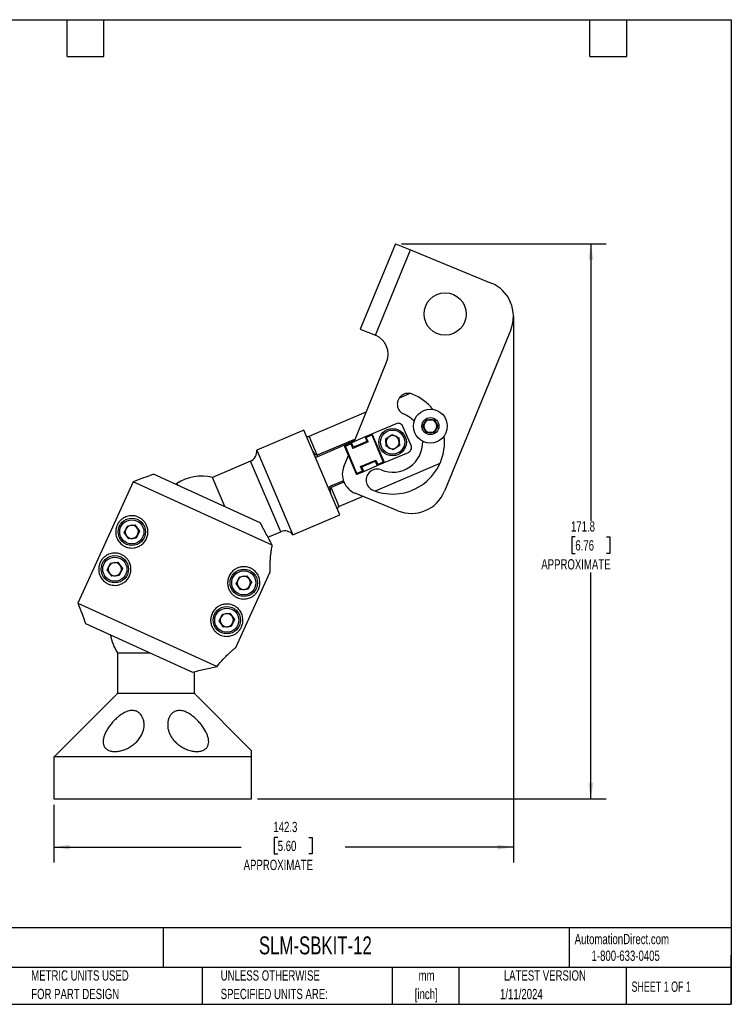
# Model space of a CAD drawing. Header units: millimetres. Extents: x 6 to 273, y 6 to 210.
# Tile 4 of 4: x 126 to 273, y 6 to 210. Entities that reach past the tile are written whole.
import ezdxf

# ---------------------------------------------------------------- set-up
doc = ezdxf.new("R2010")
doc.units = ezdxf.units.MM
doc.layers.add('DIMENSIONS', color=140, linetype='Continuous', lineweight=25)
doc.layers.add('TEXT', color=140, linetype='Continuous', lineweight=25)
doc.styles.add('SLDTEXTSTYLE0', font='TXT', dxfattribs={"width": 0.7})
doc.styles.add('SLDTEXTSTYLE1', font='TXT', dxfattribs={"width": 0.65})
doc.dimstyles.new('SLDDIMSTYLE0', dxfattribs={"dimtxt": 2.158008, "dimasz": 3.302, "dimexe": 0, "dimexo": 0.0625, "dimgap": 0.539502, "dimtad": 0, "dimtih": 1, "dimtoh": 1, "dimlfac": 1.5, "dimrnd": 1e-09, "dimzin": 12, "dimdsep": 46, "dimtxsty": 'SLDTEXTSTYLE0', "dimsah": 1, "dimcen": 0.09, "dimadec": 0, "dimazin": 3, "dimtfac": 1, "dimtofl": 0, "dimtmove": 0, "dimatfit": 3, "dimfxl": 0, "dimfrac": 2, "dimtolj": 1, "dimtzin": 12, "dimarcsym": 0})

# ---------------------------------------------------------------- blocks, each defined once
blk = doc.blocks.new('_D')
at = {"layer": 'DIMENSIONS'}
for p, q in [((228.04, 147.08), (228.04, 35.61)), ((133.15, 47.51), (133.15, 35.61)), ((179.38, 40.8), (178.65, 40.8)), ((178.65, 40.8), (178.65, 37.37)), ((185.79, 40.8), (186.52, 40.8)), ((186.52, 40.8), (186.52, 37.37)), ((133.15, 38.78), (171.87, 38.78)), ((228.04, 38.78), (193.31, 38.78)), ((178.65, 37.37), (179.38, 37.37)), ((186.52, 37.37), (185.79, 37.37))]:
    blk.add_line(p, q, dxfattribs=at)
for points in [[(133.15, 38.78), (136.45, 38.27), (136.45, 39.29)], [(228.04, 38.78), (224.74, 39.29), (224.74, 38.27)]]:
    blk.add_solid(points, dxfattribs=at)
at = {"layer": 'DIMENSIONS', "attachment_point": 1, "style": 'SLDTEXTSTYLE0'}
for s, insert, char_height in [('142.3', (178.48, 44.01), 2.117), ('5.60', (179.38, 40.1), 2.117), ('APPROXIMATE', (172.35, 36.18), 2.1167)]:
    blk.add_mtext(s, dxfattribs=dict(at, insert=insert, char_height=char_height))
blk = doc.blocks.new('_D_1')
at = {"layer": 'DIMENSIONS'}
for p, q in [((204.95, 163.32), (247.22, 163.32)), ((244.04, 163.32), (244.04, 106.13)), ((240.84, 102.82), (240.11, 102.82)), ((240.11, 102.82), (240.11, 99.39)), ((247.25, 102.82), (247.98, 102.82)), ((247.98, 102.82), (247.98, 99.39)), ((240.11, 99.39), (240.84, 99.39)), ((247.98, 99.39), (247.25, 99.39)), ((244.04, 48.78), (244.04, 95.48)), ((175.23, 48.78), (247.22, 48.78))]:
    blk.add_line(p, q, dxfattribs=at)
for points in [[(244.04, 163.32), (243.54, 160.02), (244.55, 160.02)], [(244.04, 48.78), (244.55, 52.08), (243.54, 52.08)]]:
    blk.add_solid(points, dxfattribs=at)
at = {"layer": 'DIMENSIONS', "attachment_point": 1, "style": 'SLDTEXTSTYLE0'}
for s, insert, char_height in [('171.8', (239.94, 106.03), 2.117), ('6.76', (240.84, 102.12), 2.117), ('APPROXIMATE', (233.81, 98.21), 2.1167)]:
    blk.add_mtext(s, dxfattribs=dict(at, insert=insert, char_height=char_height))

msp = doc.modelspace()

# ---------------------------------------------------------------- linework, layer by layer
for p, q in [((203.6758, 163.3199), (196.4439, 145.6961)), ((203.6758, 163.3199), (206.8043, 162.0362)), ((199.5723, 144.4123), (206.8043, 162.0362)), ((206.8043, 162.0362), (223.449, 155.206)), ((196.4439, 145.6961), (199.5723, 144.4123)), ((227.4903, 145.5398), (213.8299, 112.2503)), ((195.1411, 122.4625), (201.8816, 138.8888)), ((204.5015, 131.5238), (206.6296, 132.4331)), ((185.8863, 123.5701), (197.6598, 128.6006)), ((203.8317, 126.1758), (198.732, 123.9968)), ((209.3679, 125.6689), (210.1377, 127.0023)), ((210.1377, 127.0023), (211.6773, 127.0023)), ((211.6773, 127.0023), (212.4471, 125.6689)), ((184.7797, 124.867), (175.0475, 120.7087)), ((192.2447, 107.3958), (184.7797, 124.867)), ((198.732, 123.9968), (197.4085, 123.4313)), ((198.7986, 123.8411), (198.732, 123.9968)), ((206.9173, 121.6476), (205.2208, 125.6184)), ((210.1377, 124.3356), (209.3679, 125.6689)), ((211.6773, 124.3356), (210.1377, 124.3356)), ((212.4471, 125.6689), (211.6773, 124.3356)), ((187.5548, 119.665), (185.8863, 123.5701)), ((194.8734, 122.792), (187.5548, 119.665)), ((187.6644, 119.4085), (194.983, 122.5355)), ((194.6056, 122.2337), (193.282, 121.6682)), ((193.3486, 121.5125), (194.5164, 122.0115)), ((194.5164, 122.0115), (194.6056, 122.2337)), ((194.5164, 122.0115), (194.9156, 121.0772)), ((197.4085, 123.4313), (194.6056, 122.2337)), ((195.0048, 121.2994), (194.6056, 122.2337)), ((195.3162, 122.8893), (194.8734, 122.792)), ((194.983, 122.5355), (194.8734, 122.792)), ((198.0299, 122.4078), (194.9156, 121.0772)), ((194.983, 122.5355), (195.1916, 122.5856)), ((194.983, 122.5355), (195.0338, 122.4167)), ((197.8077, 122.497), (195.0048, 121.2994)), ((197.4085, 123.4313), (197.6307, 123.3421)), ((197.4085, 123.4313), (197.8077, 122.497)), ((197.6307, 123.3421), (198.7986, 123.8411)), ((198.0299, 122.4078), (197.6307, 123.3421)), ((197.8077, 122.497), (198.0299, 122.4078)), ((198.9543, 123.9076), (198.7986, 123.8411)), ((198.7986, 123.8411), (201.1938, 118.2354)), ((201.3495, 118.3019), (198.9543, 123.9076)), ((201.7079, 123.0787), (203.0239, 123.9384)), ((201.7945, 121.5091), (201.7079, 123.0787)), ((203.0239, 123.9384), (204.4264, 123.2286)), ((204.4264, 123.2286), (204.513, 121.6591)), ((175.0475, 120.7087), (182.5125, 103.2375)), ((193.3486, 121.5125), (193.1928, 121.4459)), ((193.1928, 121.4459), (195.588, 115.8402)), ((193.282, 121.6682), (193.3486, 121.5125)), ((195.7437, 115.9067), (193.3486, 121.5125)), ((194.9156, 121.0772), (195.0048, 121.2994)), ((201.2603, 118.0796), (206.36, 120.2586)), ((203.1971, 120.7993), (201.7945, 121.5091)), ((204.513, 121.6591), (203.1971, 120.7993)), ((173.7828, 118.4697), (165.898, 115.1007)), ((180.0203, 103.8714), (173.7828, 118.4697)), ((187.5548, 119.665), (187.6644, 119.4085)), ((193.0425, 117.3485), (193.9738, 119.618)), ((196.5124, 117.34), (199.6267, 118.6707)), ((196.7346, 117.2508), (199.5375, 118.4484)), ((212.8932, 117.9881), (199.5139, 112.2715)), ((199.6267, 118.6707), (199.5375, 118.4484)), ((199.5375, 118.4484), (199.9367, 117.5141)), ((199.6267, 118.6707), (200.0259, 117.7364)), ((199.9367, 117.5141), (201.2603, 118.0796)), ((201.1938, 118.2354), (200.0259, 117.7364)), ((201.1938, 118.2354), (201.3495, 118.3019)), ((201.2603, 118.0796), (201.1938, 118.2354)), ((195.588, 115.8402), (195.7437, 115.9067)), ((196.9116, 116.4057), (195.7437, 115.9067)), ((195.7437, 115.9067), (195.8103, 115.751)), ((195.8103, 115.751), (197.1338, 116.3165)), ((196.9116, 116.4057), (196.5124, 117.34)), ((196.7346, 117.2508), (196.5124, 117.34)), ((197.1338, 116.3165), (196.7346, 117.2508)), ((197.1338, 116.3165), (196.9116, 116.4057)), ((197.1338, 116.3165), (199.9367, 117.5141)), ((199.9367, 117.5141), (200.0259, 117.7364)), ((149.5371, 114.1877), (138.1363, 89.144)), ((178.2698, 101.1075), (149.5371, 114.1877)), ((175.7866, 105.7265), (153.7494, 115.7586)), ((158.5462, 113.858), (158.6964, 113.5065)), ((168.4826, 109.0515), (165.898, 115.1007)), ((192.948, 114.3874), (190.2943, 113.2535)), ((193.046, 114.1259), (190.4038, 112.9971)), ((158.4046, 113.7653), (158.2934, 113.69)), ((158.4713, 113.609), (158.4046, 113.7653)), ((190.4038, 112.9971), (190.2943, 113.2535)), ((192.0724, 109.0919), (190.4038, 112.9971)), ((204.1638, 108.209), (195.3518, 111.825)), ((196.9418, 111.1725), (192.0724, 109.0919)), ((182.5125, 103.2375), (192.2447, 107.3958)), ((147.6943, 103.6974), (148.3456, 105.1281)), ((148.6077, 102.4181), (147.6943, 103.6974)), ((148.3456, 105.1281), (149.9103, 105.2794)), ((149.9103, 105.2794), (150.8236, 104)), ((150.8236, 104), (150.1723, 102.5694)), ((177.3777, 102.7422), (180.0203, 103.8714)), ((150.1723, 102.5694), (148.6077, 102.4181)), ((144.8377, 97.4223), (146.4023, 97.5736)), ((146.4023, 97.5736), (147.3157, 96.2943)), ((144.1864, 95.9917), (144.8377, 97.4223)), ((145.0997, 94.7123), (144.1864, 95.9917)), ((147.3157, 96.2943), (146.6644, 94.8636)), ((170.7359, 79.9936), (177.8453, 95.6105)), ((146.6644, 94.8636), (145.0997, 94.7123)), ((170.8116, 93.1736), (171.4629, 94.6043)), ((171.4629, 94.6043), (173.0276, 94.7556)), ((173.0276, 94.7556), (173.9409, 93.4762)), ((173.9409, 93.4762), (173.2896, 92.0455)), ((171.725, 91.8942), (170.8116, 93.1736)), ((173.2896, 92.0455), (171.725, 91.8942)), ((138.1363, 89.144), (166.8689, 76.0638)), ((167.3037, 85.4678), (167.955, 86.8985)), ((168.217, 84.1885), (167.3037, 85.4678)), ((167.955, 86.8985), (169.5196, 87.0498)), ((169.5196, 87.0498), (170.433, 85.7704)), ((170.433, 85.7704), (169.7817, 84.3398)), ((139.7176, 84.9356), (161.7548, 74.9034)), ((169.7817, 84.3398), (168.217, 84.1885)), ((146.2924, 78.896), (146.2924, 70.476)), ((146.2924, 78.896), (152.9845, 78.896)), ((162.1674, 70.476), (162.1674, 74.9997)), ((146.2924, 70.476), (133.2325, 57.4162)), ((162.1674, 70.476), (146.2924, 70.476)), ((173.9572, 58.6862), (162.1674, 70.476)), ((133.1451, 57.4162), (133.1451, 48.7802)), ((173.9572, 57.4162), (133.1451, 57.4162)), ((173.9572, 48.7802), (173.9572, 57.4162)), ((133.1451, 48.7802), (173.9572, 48.7802))]:
    msp.add_line(p, q)
for centre, radius in [((213.9584, 148.8047), 4.3657), ((210.9075, 125.6689), 3.5), ((210.9075, 125.6689), 1.75), ((203.1105, 122.3689), 2.8333), ((203.1105, 122.3689), 2.5), ((149.259, 103.8487), 2.8333), ((149.259, 103.8487), 2.5), ((145.751, 96.143), 2.8333), ((145.751, 96.143), 2.5), ((172.3763, 93.3249), 2.8333), ((172.3763, 93.3249), 2.5), ((168.8683, 85.6191), 2.8333), ((168.8683, 85.6191), 2.5)]:
    msp.add_circle(centre, radius)
for centre, radius, start, end in [((220.6366, 148.3523), 7.4083, 337.689163, 67.689163), ((197.9652, 140.4959), 4.2333, 337.689163, 67.689163), ((206.3247, 130.2017), 2.2521, 67.689163, 247.689163), ((203.1105, 122.3689), 10.7188, 39.107223, 67.689163), ((203.1105, 122.3689), 6.2145, 44.224436, 67.689163), ((204.2475, 125.2025), 1.0583, 23.135653, 113.135653), ((210.9075, 125.6689), 1.3333, 150, 210), ((210.9075, 125.6689), 1.3333, 90, 150), ((210.9075, 125.6689), 1.3333, 30, 90), ((210.9075, 125.6689), 1.3333, 330, 30), ((198.7986, 123.8411), 0.1693, 23.135653, 113.135653), ((210.9075, 125.6689), 1.3333, 210, 270), ((210.9075, 125.6689), 1.3333, 270, 330), ((203.1105, 122.3689), 10.7188, 247.689163, 6.772913), ((203.1105, 122.3689), 6.2145, 247.689163, 1.6557), ((203.1105, 122.3689), 1.3613, 123.15762, 183.15762), ((203.1105, 122.3689), 1.3613, 183.15762, 243.15762), ((203.1105, 122.3689), 1.3613, 63.15762, 123.15762), ((203.1105, 122.3689), 1.3613, 3.15762, 63.15762), ((203.1105, 122.3689), 1.3613, 303.15762, 3.15762), ((172.9512, 120.4161), 2.1167, 293.135653, 7.946885), ((193.3486, 121.5125), 0.1693, 113.135653, 203.135653), ((203.1105, 122.3689), 1.3613, 243.15762, 303.15762), ((205.9441, 121.2318), 1.0583, 293.135653, 23.135653), ((201.1938, 118.2354), 0.1693, 293.135653, 23.135653), ((196.9589, 115.7414), 4.2333, 157.689163, 247.689163), ((195.7437, 115.9067), 0.1693, 203.135653, 293.135653), ((199.8963, 114.5361), 2.2521, 67.689163, 247.689163), ((158.4752, 113.812), 0.0847, 213.465911, 13.316055), ((163.6783, 105.864), 9.4996, 76.487449, 122.699922), ((206.9762, 115.0627), 7.4083, 247.689163, 337.689163), ((149.259, 103.8487), 1.3613, 155.523228, 215.523228), ((149.259, 103.8487), 1.3613, 95.523228, 155.523228), ((149.259, 103.8487), 1.3613, 35.523228, 95.523228), ((149.259, 103.8487), 1.3613, 335.523228, 35.523228), ((180.8519, 101.9249), 2.1167, 38.324422, 113.135653), ((149.259, 103.8487), 1.3613, 215.523228, 275.523228), ((149.259, 103.8487), 1.3613, 275.523228, 335.523228), ((145.751, 96.143), 1.3613, 155.523228, 215.523228), ((145.751, 96.143), 1.3613, 95.523228, 155.523228), ((145.751, 96.143), 1.3613, 35.523228, 95.523228), ((145.751, 96.143), 1.3613, 275.523228, 335.523228), ((145.751, 96.143), 1.3613, 335.523228, 35.523228), ((145.751, 96.143), 1.3613, 215.523228, 275.523228), ((172.3763, 93.3249), 1.3613, 155.523228, 215.523228), ((172.3763, 93.3249), 1.3613, 95.523228, 155.523228), ((172.3763, 93.3249), 1.3613, 35.523228, 95.523228), ((172.3763, 93.3249), 1.3613, 335.523228, 35.523228), ((172.3763, 93.3249), 1.3613, 215.523228, 275.523228), ((172.3763, 93.3249), 1.3613, 275.523228, 335.523228), ((168.8683, 85.6191), 1.3613, 155.523228, 215.523228), ((168.8683, 85.6191), 1.3613, 95.523228, 155.523228), ((168.8683, 85.6191), 1.3613, 35.523228, 95.523228), ((168.8683, 85.6191), 1.3613, 335.523228, 35.523228), ((168.8683, 85.6191), 1.3613, 215.523228, 275.523228), ((168.8683, 85.6191), 1.3613, 275.523228, 335.523228), ((154.2299, 84.1158), 9.5, 189.19166, 213.329318)]:
    msp.add_arc(centre, radius, start, end)
for points, knots in [([(185.2933, 123.6649), (185.3079, 123.6309), (185.3328, 123.6016), (185.4027, 123.5528), (185.4475, 123.5338), (185.5534, 123.5116), (185.615, 123.5083), (185.7488, 123.5231), (185.8186, 123.5412), (185.8863, 123.5701)], [0, 0, 0, 0, 0.25, 0.25, 0.5, 0.5, 0.75, 0.75, 1, 1, 1, 1]), ([(187.5548, 119.665), (187.5243, 119.6519), (187.4907, 119.6497), (187.4268, 119.6587), (187.396, 119.6694), (187.3095, 119.7089), (187.2573, 119.7456), (187.1127, 119.8626), (187.0288, 119.9532), (186.8746, 120.142), (186.805, 120.2407), (186.6801, 120.4439), (186.6252, 120.5478), (186.5795, 120.6547)], [0, 0, 0, 0, 0.0625, 0.0625, 0.125, 0.125, 0.25, 0.25, 0.5, 0.5, 0.75, 0.75, 1, 1, 1, 1]), ([(187.1182, 119.3939), (187.1511, 119.3827), (187.2579, 119.3462), (187.4521, 119.3407), (187.5992, 119.3877), (187.6644, 119.4085)], [0, 0, 0, 0, 0.198601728, 0.644915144, 1, 1, 1, 1]), ([(190.2943, 113.2535), (190.227, 113.2158), (190.0931, 113.1408), (189.9634, 112.9958), (189.9219, 112.899), (189.9076, 112.8656)], [0, 0, 0, 0, 0.397655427, 0.792434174, 1, 1, 1, 1]), ([(190.4449, 111.6081), (190.3992, 111.715), (190.3621, 111.8265), (190.3016, 112.0571), (190.2784, 112.1758), (190.2486, 112.4175), (190.2411, 112.5411), (190.2565, 112.7266), (190.2659, 112.7894), (190.2974, 112.8796), (190.3108, 112.9089), (190.3483, 112.961), (190.3734, 112.984), (190.4038, 112.9971)], [0, 0, 0, 0, 0.25, 0.25, 0.5, 0.5, 0.75, 0.75, 0.875, 0.875, 0.9375, 0.9375, 1, 1, 1, 1]), ([(192.0724, 109.0919), (192.0049, 109.0631), (191.9433, 109.0248), (191.8413, 108.9396), (191.8008, 108.8928), (191.7431, 108.8004), (191.7258, 108.7551), (191.7125, 108.6702), (191.7165, 108.6319), (191.7311, 108.5979)], [0, 0, 0, 0, 0.25, 0.25, 0.5, 0.5, 0.75, 0.75, 1, 1, 1, 1]), ([(152.2911, 102.464), (152.228, 102.3259), (152.1563, 102.1936), (151.9952, 101.9391), (151.9067, 101.8185), (151.7183, 101.5939), (151.6179, 101.4892), (151.4055, 101.2945), (151.2925, 101.2038), (150.9464, 100.9602), (150.7058, 100.8341), (150.2115, 100.6434), (149.9666, 100.5824), (149.4876, 100.5145), (149.2511, 100.5079), (148.8058, 100.5388), (148.5948, 100.5757), (148.1946, 100.6831), (148.0049, 100.7542), (147.6554, 100.9201), (147.4941, 101.0151), (147.1955, 101.2245), (147.0582, 101.339), (146.8061, 101.5848), (146.6919, 101.7157), (146.3864, 102.1239), (146.2294, 102.4179), (146.06, 102.8968), (146.0146, 103.0632), (145.9493, 103.4139), (145.9295, 103.5959), (145.9245, 103.8882), (145.9269, 103.9889), (145.9426, 104.201), (145.956, 104.3132), (145.9978, 104.549), (146.0264, 104.6737), (146.0863, 104.8736), (146.1089, 104.9413), (146.1603, 105.0796), (146.1892, 105.1499), (146.2509, 105.287), (146.2846, 105.3553), (146.3544, 105.4858), (146.3902, 105.5475), (146.4997, 105.7239), (146.5758, 105.8303), (146.7266, 106.0196), (146.8024, 106.1044), (146.9523, 106.2574), (147.0269, 106.3264), (147.2518, 106.5173), (147.4039, 106.6239), (147.7104, 106.8059), (147.8651, 106.8814), (148.1804, 107.0073), (148.3409, 107.0576), (148.6689, 107.1338), (148.837, 107.1597), (149.3499, 107.1984), (149.6991, 107.173), (150.231, 107.0424), (150.4097, 106.9833), (150.7682, 106.8272), (150.9445, 106.7319), (151.2875, 106.5018), (151.4544, 106.367), (151.6932, 106.1287), (151.7709, 106.0431), (151.9182, 105.8621), (151.9882, 105.7663), (152.1201, 105.5634), (152.1818, 105.4562), (152.2955, 105.2295), (152.3476, 105.1093), (152.4376, 104.8611), (152.4759, 104.7326), (152.5374, 104.4663), (152.5608, 104.3275), (152.5895, 104.0456), (152.595, 103.9029), (152.5872, 103.6138), (152.5737, 103.4666), (152.5028, 103.0258), (152.4173, 102.7404), (152.2911, 102.464)], [0, 0, 0, 0, 0.015625, 0.015625, 0.03125, 0.03125, 0.046875, 0.046875, 0.0625, 0.0625, 0.09375, 0.09375, 0.125, 0.125, 0.15625, 0.15625, 0.1875, 0.1875, 0.21875, 0.21875, 0.25, 0.25, 0.28125, 0.28125, 0.3125, 0.3125, 0.375, 0.375, 0.40625, 0.40625, 0.4375, 0.4375, 0.453125, 0.453125, 0.46875, 0.46875, 0.484375, 0.484375, 0.4921875, 0.4921875, 0.5, 0.5, 0.5078125, 0.5078125, 0.515625, 0.515625, 0.53125, 0.53125, 0.546875, 0.546875, 0.5625, 0.5625, 0.59375, 0.59375, 0.625, 0.625, 0.65625, 0.65625, 0.6875, 0.6875, 0.75, 0.75, 0.78125, 0.78125, 0.8125, 0.8125, 0.84375, 0.84375, 0.859375, 0.859375, 0.875, 0.875, 0.890625, 0.890625, 0.90625, 0.90625, 0.921875, 0.921875, 0.9375, 0.9375, 0.953125, 0.953125, 0.96875, 0.96875, 1, 1, 1, 1]), ([(178.2698, 101.1075), (177.8539, 101.862), (177.4374, 102.6237), (176.6078, 104.1625), (176.1945, 104.9395), (175.7866, 105.7265)], [0, 0, 0, 0, 0.5, 0.5, 1, 1, 1, 1]), ([(177.8453, 95.6105), (177.8415, 95.7181), (177.8336, 95.9359), (177.8268, 96.4126), (177.8254, 96.5978), (177.8277, 97.0064), (177.8312, 97.2307), (177.8428, 97.5959), (177.8477, 97.7223), (177.8602, 97.9848), (177.8678, 98.1212), (177.8952, 98.5403), (177.9195, 98.8328), (177.9849, 99.4423), (178.0258, 99.7593), (178.1299, 100.4176), (178.1933, 100.7596), (178.2698, 101.1075)], [0, 0, 0, 0, 0.25, 0.25, 0.375, 0.375, 0.5, 0.5, 0.5625, 0.5625, 0.625, 0.625, 0.75, 0.75, 0.875, 0.875, 1, 1, 1, 1]), ([(148.7831, 94.7583), (148.7201, 94.6201), (148.6484, 94.4879), (148.4873, 94.2334), (148.3988, 94.1127), (148.2104, 93.8882), (148.11, 93.7835), (147.8976, 93.5887), (147.7845, 93.498), (147.4384, 93.2545), (147.1979, 93.1284), (146.7036, 92.9377), (146.4587, 92.8766), (145.9796, 92.8087), (145.7432, 92.8022), (145.2979, 92.8331), (145.0869, 92.8699), (144.6867, 92.9773), (144.497, 93.0485), (144.1475, 93.2143), (143.9862, 93.3093), (143.6876, 93.5188), (143.5503, 93.6332), (143.2981, 93.879), (143.1839, 94.0099), (142.8785, 94.4181), (142.7214, 94.7122), (142.552, 95.1911), (142.5067, 95.3574), (142.4414, 95.7082), (142.4216, 95.8901), (142.4165, 96.1825), (142.419, 96.2832), (142.4347, 96.4952), (142.4481, 96.6075), (142.4899, 96.8433), (142.5184, 96.968), (142.5784, 97.1678), (142.601, 97.2356), (142.6524, 97.3738), (142.6812, 97.4442), (142.743, 97.5812), (142.7767, 97.6495), (142.8465, 97.7801), (142.8822, 97.8417), (142.9917, 98.0182), (143.0679, 98.1245), (143.2187, 98.3139), (143.2945, 98.3986), (143.4443, 98.5517), (143.519, 98.6206), (143.7438, 98.8115), (143.8959, 98.9181), (144.2024, 99.1001), (144.3572, 99.1756), (144.6724, 99.3015), (144.8329, 99.3518), (145.161, 99.428), (145.3291, 99.4539), (145.842, 99.4927), (146.1911, 99.4672), (146.7231, 99.3366), (146.9017, 99.2775), (147.2603, 99.1215), (147.4365, 99.0262), (147.7796, 98.796), (147.9464, 98.6613), (148.1853, 98.4229), (148.2629, 98.3373), (148.4102, 98.1563), (148.4803, 98.0605), (148.6121, 97.8576), (148.6739, 97.7505), (148.7876, 97.5237), (148.8397, 97.4035), (148.9297, 97.1553), (148.968, 97.0268), (149.0295, 96.7606), (149.0528, 96.6218), (149.0816, 96.3399), (149.0871, 96.1971), (149.0792, 95.908), (149.0657, 95.7608), (148.9949, 95.32), (148.9093, 95.0346), (148.7831, 94.7583)], [0, 0, 0, 0, 0.015625, 0.015625, 0.03125, 0.03125, 0.046875, 0.046875, 0.0625, 0.0625, 0.09375, 0.09375, 0.125, 0.125, 0.15625, 0.15625, 0.1875, 0.1875, 0.21875, 0.21875, 0.25, 0.25, 0.28125, 0.28125, 0.3125, 0.3125, 0.375, 0.375, 0.40625, 0.40625, 0.4375, 0.4375, 0.453125, 0.453125, 0.46875, 0.46875, 0.484375, 0.484375, 0.4921875, 0.4921875, 0.5, 0.5, 0.5078125, 0.5078125, 0.515625, 0.515625, 0.53125, 0.53125, 0.546875, 0.546875, 0.5625, 0.5625, 0.59375, 0.59375, 0.625, 0.625, 0.65625, 0.65625, 0.6875, 0.6875, 0.75, 0.75, 0.78125, 0.78125, 0.8125, 0.8125, 0.84375, 0.84375, 0.859375, 0.859375, 0.875, 0.875, 0.890625, 0.890625, 0.90625, 0.90625, 0.921875, 0.921875, 0.9375, 0.9375, 0.953125, 0.953125, 0.96875, 0.96875, 1, 1, 1, 1]), ([(175.4123, 91.9488), (175.3807, 91.8792), (175.3469, 91.8109), (175.277, 91.681), (175.241, 91.6192), (175.1671, 91.5009), (175.1294, 91.4447), (175.0549, 91.3399), (175.0176, 91.2907), (174.9057, 91.1507), (174.8305, 91.0667), (174.6801, 90.9135), (174.6052, 90.8444), (174.3792, 90.6531), (174.2279, 90.5474), (173.9222, 90.3664), (173.7673, 90.2909), (173.4509, 90.1649), (173.2888, 90.1145), (172.9589, 90.0385), (172.7918, 90.0132), (172.2835, 89.9756), (171.935, 90.0005), (171.3991, 90.1327), (171.2187, 90.193), (170.8639, 90.3481), (170.6885, 90.443), (170.4309, 90.6162), (170.346, 90.679), (170.1786, 90.8163), (170.0963, 90.8907), (169.8586, 91.1288), (169.7111, 91.3082), (169.5129, 91.6141), (169.4504, 91.7229), (169.3367, 91.9508), (169.2856, 92.0695), (169.1515, 92.441), (169.0876, 92.7123), (169.0455, 93.1328), (169.0401, 93.2758), (169.0486, 93.5676), (169.0625, 93.7147), (169.1099, 94.0057), (169.1433, 94.1505), (169.2308, 94.4383), (169.2847, 94.5802), (169.4096, 94.8521), (169.4809, 94.9833), (169.6411, 95.2361), (169.7307, 95.3581), (170.0151, 95.6961), (170.2287, 95.8901), (170.694, 96.2166), (170.935, 96.3421), (171.3041, 96.4839), (171.4288, 96.5233), (171.6739, 96.5858), (171.795, 96.6094), (172.0344, 96.6429), (172.1526, 96.6528), (172.3859, 96.6603), (172.5014, 96.6578), (172.837, 96.6338), (173.0482, 96.5964), (173.4478, 96.4881), (173.6374, 96.4165), (173.9873, 96.2495), (174.148, 96.1542), (174.5929, 95.8407), (174.8403, 95.5957), (175.1472, 95.1856), (175.2384, 95.0418), (175.3968, 94.7448), (175.4644, 94.5911), (175.5769, 94.2715), (175.6217, 94.1057), (175.6863, 93.7565), (175.7062, 93.5723), (175.7107, 93.2788), (175.708, 93.1778), (175.6919, 92.9661), (175.6785, 92.8549), (175.6358, 92.6171), (175.6072, 92.4931), (175.5264, 92.2263), (175.4754, 92.088), (175.4123, 91.9488)], [0, 0, 0, 0, 0.0078125, 0.0078125, 0.015625, 0.015625, 0.0234375, 0.0234375, 0.03125, 0.03125, 0.046875, 0.046875, 0.0625, 0.0625, 0.09375, 0.09375, 0.125, 0.125, 0.15625, 0.15625, 0.1875, 0.1875, 0.25, 0.25, 0.28125, 0.28125, 0.3125, 0.3125, 0.328125, 0.328125, 0.34375, 0.34375, 0.375, 0.375, 0.390625, 0.390625, 0.40625, 0.40625, 0.4375, 0.4375, 0.453125, 0.453125, 0.46875, 0.46875, 0.484375, 0.484375, 0.5, 0.5, 0.515625, 0.515625, 0.53125, 0.53125, 0.5625, 0.5625, 0.59375, 0.59375, 0.609375, 0.609375, 0.625, 0.625, 0.640625, 0.640625, 0.65625, 0.65625, 0.6875, 0.6875, 0.71875, 0.71875, 0.75, 0.75, 0.8125, 0.8125, 0.84375, 0.84375, 0.875, 0.875, 0.90625, 0.90625, 0.9375, 0.9375, 0.953125, 0.953125, 0.96875, 0.96875, 0.984375, 0.984375, 1, 1, 1, 1]), ([(171.9043, 84.243), (171.8728, 84.1734), (171.8389, 84.1052), (171.769, 83.9752), (171.733, 83.9134), (171.6592, 83.7951), (171.6215, 83.7389), (171.5469, 83.6341), (171.5097, 83.5849), (171.3978, 83.4449), (171.3225, 83.361), (171.1722, 83.2077), (171.0972, 83.1387), (170.8713, 82.9474), (170.7199, 82.8417), (170.4143, 82.6606), (170.2594, 82.5852), (169.9429, 82.4592), (169.7809, 82.4087), (169.4509, 82.3327), (169.2838, 82.3074), (168.7755, 82.2698), (168.4271, 82.2947), (167.8912, 82.4269), (167.7107, 82.4873), (167.3559, 82.6423), (167.1805, 82.7373), (166.9229, 82.9104), (166.838, 82.9733), (166.6707, 83.1105), (166.5883, 83.185), (166.3507, 83.423), (166.2032, 83.6024), (166.0049, 83.9083), (165.9424, 84.0172), (165.8287, 84.245), (165.7776, 84.3637), (165.6435, 84.7352), (165.5797, 85.0065), (165.5375, 85.4271), (165.5322, 85.5701), (165.5406, 85.8619), (165.5546, 86.0089), (165.6019, 86.2999), (165.6353, 86.4447), (165.7228, 86.7326), (165.7768, 86.8745), (165.9016, 87.1463), (165.9729, 87.2775), (166.1332, 87.5303), (166.2228, 87.6523), (166.5071, 87.9903), (166.7208, 88.1843), (167.186, 88.5108), (167.427, 88.6363), (167.7962, 88.7781), (167.9209, 88.8175), (168.1659, 88.8801), (168.2871, 88.9036), (168.5264, 88.9371), (168.6447, 88.947), (168.878, 88.9545), (168.9934, 88.952), (169.3291, 88.9281), (169.5403, 88.8906), (169.9398, 88.7823), (170.1294, 88.7108), (170.4794, 88.5437), (170.6401, 88.4484), (171.0849, 88.135), (171.3323, 87.8899), (171.6392, 87.4799), (171.7305, 87.336), (171.8888, 87.039), (171.9565, 86.8853), (172.0689, 86.5657), (172.1138, 86.3999), (172.1784, 86.0507), (172.1982, 85.8665), (172.2028, 85.573), (172.2001, 85.4721), (172.184, 85.2603), (172.1706, 85.1492), (172.1279, 84.9113), (172.0992, 84.7874), (172.0185, 84.5205), (171.9675, 84.3823), (171.9043, 84.243)], [0, 0, 0, 0, 0.0078125, 0.0078125, 0.015625, 0.015625, 0.0234375, 0.0234375, 0.03125, 0.03125, 0.046875, 0.046875, 0.0625, 0.0625, 0.09375, 0.09375, 0.125, 0.125, 0.15625, 0.15625, 0.1875, 0.1875, 0.25, 0.25, 0.28125, 0.28125, 0.3125, 0.3125, 0.328125, 0.328125, 0.34375, 0.34375, 0.375, 0.375, 0.390625, 0.390625, 0.40625, 0.40625, 0.4375, 0.4375, 0.453125, 0.453125, 0.46875, 0.46875, 0.484375, 0.484375, 0.5, 0.5, 0.515625, 0.515625, 0.53125, 0.53125, 0.5625, 0.5625, 0.59375, 0.59375, 0.609375, 0.609375, 0.625, 0.625, 0.640625, 0.640625, 0.65625, 0.65625, 0.6875, 0.6875, 0.71875, 0.71875, 0.75, 0.75, 0.8125, 0.8125, 0.84375, 0.84375, 0.875, 0.875, 0.90625, 0.90625, 0.9375, 0.9375, 0.953125, 0.953125, 0.96875, 0.96875, 0.984375, 0.984375, 1, 1, 1, 1]), ([(166.8689, 76.0638), (167.2943, 76.6376), (167.7247, 77.1422), (168.3533, 77.8205), (168.5615, 78.0345), (168.9582, 78.4283), (169.1475, 78.6088), (169.5042, 78.9398), (169.6717, 79.0904), (169.9032, 79.2942), (169.9773, 79.3586), (170.1158, 79.4779), (170.1807, 79.5332), (170.4823, 79.7883), (170.6521, 79.9257), (170.7359, 79.9936)], [0, 0, 0, 0, 0.25, 0.25, 0.375, 0.375, 0.5, 0.5, 0.625, 0.625, 0.6875, 0.6875, 0.75, 0.75, 1, 1, 1, 1]), ([(161.7548, 74.9034), (162.6162, 75.1126), (163.4736, 75.3111), (165.1789, 75.6959), (166.0268, 75.882), (166.8689, 76.0638)], [0, 0, 0, 0, 0.5, 0.5, 1, 1, 1, 1]), ([(143.9221, 62.5888), (144.0451, 62.8263), (144.1845, 63.0647), (144.4938, 63.5419), (144.6647, 63.782), (145.032, 64.2543), (145.2288, 64.4872), (145.6508, 64.9457), (145.8759, 65.1712), (146.3613, 65.6115), (146.6162, 65.8213), (147.0212, 66.114), (147.16, 66.2079), (147.4471, 66.3866), (147.5957, 66.4713), (147.8963, 66.6247), (148.0492, 66.6939), (148.3612, 66.8141), (148.5219, 66.8655), (148.8401, 66.9425), (148.9981, 66.9687), (149.312, 66.9939), (149.4671, 66.9925), (149.7611, 66.9622), (149.9021, 66.9335), (150.1713, 66.8509), (150.2957, 66.7983), (150.6437, 66.613), (150.8432, 66.451), (151.092, 66.1809), (151.1671, 66.0859), (151.3036, 65.8878), (151.3652, 65.7842), (151.5286, 65.4683), (151.6103, 65.25), (151.73, 64.803), (151.7678, 64.5743), (151.8028, 64.1081), (151.7997, 63.8691), (151.7304, 63.1561), (151.6071, 62.6836), (151.1966, 61.7427), (150.9168, 61.2912), (150.3693, 60.6429), (150.1638, 60.4308), (149.7173, 60.031), (149.4752, 59.8415), (149.0791, 59.5742), (148.9409, 59.4876), (148.6578, 59.3239), (148.5126, 59.2464), (148.0648, 59.0278), (147.7472, 58.8995), (147.2655, 58.7471), (147.1035, 58.7026), (146.7763, 58.6271), (146.6119, 58.5964), (146.29, 58.5508), (146.1314, 58.5357), (145.8187, 58.521), (145.6637, 58.5216), (145.2215, 58.5474), (144.9525, 58.5953), (144.4637, 58.7507), (144.2543, 58.8551), (143.9885, 59.0452), (143.9074, 59.1148), (143.7632, 59.2622), (143.6999, 59.3401), (143.589, 59.5035), (143.5415, 59.5891), (143.4611, 59.7675), (143.4281, 59.8609), (143.351, 60.1485), (143.3285, 60.3489), (143.3314, 60.7658), (143.3571, 60.9832), (143.4994, 61.6536), (143.6761, 62.1139), (143.9221, 62.5888)], [0, 0, 0, 0, 0.03125, 0.03125, 0.0625, 0.0625, 0.09375, 0.09375, 0.125, 0.125, 0.15625, 0.15625, 0.171875, 0.171875, 0.1875, 0.1875, 0.203125, 0.203125, 0.21875, 0.21875, 0.234375, 0.234375, 0.25, 0.25, 0.265625, 0.265625, 0.28125, 0.28125, 0.3125, 0.3125, 0.328125, 0.328125, 0.34375, 0.34375, 0.375, 0.375, 0.40625, 0.40625, 0.4375, 0.4375, 0.5, 0.5, 0.5625, 0.5625, 0.59375, 0.59375, 0.625, 0.625, 0.640625, 0.640625, 0.65625, 0.65625, 0.6875, 0.6875, 0.703125, 0.703125, 0.71875, 0.71875, 0.734375, 0.734375, 0.75, 0.75, 0.78125, 0.78125, 0.8125, 0.8125, 0.828125, 0.828125, 0.84375, 0.84375, 0.859375, 0.859375, 0.875, 0.875, 0.90625, 0.90625, 0.9375, 0.9375, 1, 1, 1, 1]), ([(164.5443, 62.5759), (164.6668, 62.3382), (164.7727, 62.1016), (164.9453, 61.6389), (165.0123, 61.4128), (165.1043, 60.9706), (165.1295, 60.7545), (165.1302, 60.3327), (165.1057, 60.1316), (165.0271, 59.8473), (164.9939, 59.7553), (164.912, 59.5771), (164.863, 59.4905), (164.6922, 59.2439), (164.5478, 59.0974), (164.2768, 58.9076), (164.1778, 58.8499), (163.965, 58.748), (163.8507, 58.7034), (163.6052, 58.6278), (163.4734, 58.5968), (163.2001, 58.551), (163.0578, 58.5358), (162.7614, 58.521), (162.606, 58.5216), (162.2911, 58.5387), (162.1322, 58.5552), (161.8114, 58.6028), (161.6495, 58.6341), (161.323, 58.7114), (161.1587, 58.7575), (160.6775, 58.9128), (160.3657, 59.0404), (159.7659, 59.3368), (159.4867, 59.5011), (158.9629, 59.8577), (158.717, 60.0519), (158.2728, 60.4537), (158.0724, 60.6624), (157.7104, 61.0948), (157.5479, 61.3203), (157.2671, 61.7744), (157.1479, 62.004), (156.948, 62.4683), (156.8674, 62.7031), (156.7445, 63.1783), (156.7026, 63.4183), (156.6592, 63.8915), (156.6573, 64.1263), (156.6944, 64.5916), (156.7334, 64.8225), (156.8583, 65.2765), (156.9428, 65.4954), (157.1081, 65.8078), (157.1696, 65.9092), (157.3076, 66.1055), (157.3845, 66.2008), (157.6374, 66.4695), (157.8343, 66.6262), (158.1892, 66.8098), (158.3159, 66.8611), (158.584, 66.9395), (158.7276, 66.9669), (159.0249, 66.9936), (159.177, 66.993), (159.4878, 66.9649), (159.6482, 66.937), (159.967, 66.8568), (160.1243, 66.8052), (160.4353, 66.6832), (160.5901, 66.612), (161.0417, 66.3785), (161.325, 66.1976), (161.7319, 65.9012), (161.8643, 65.7982), (162.1192, 65.5885), (162.2425, 65.4814), (162.6012, 65.1542), (162.8258, 64.9285), (163.2501, 64.4653), (163.448, 64.2295), (163.9937, 63.5239), (164.2993, 63.0511), (164.5443, 62.5759)], [0, 0, 0, 0, 0.03125, 0.03125, 0.0625, 0.0625, 0.09375, 0.09375, 0.125, 0.125, 0.140625, 0.140625, 0.15625, 0.15625, 0.1875, 0.1875, 0.203125, 0.203125, 0.21875, 0.21875, 0.234375, 0.234375, 0.25, 0.25, 0.265625, 0.265625, 0.28125, 0.28125, 0.296875, 0.296875, 0.3125, 0.3125, 0.34375, 0.34375, 0.375, 0.375, 0.40625, 0.40625, 0.4375, 0.4375, 0.46875, 0.46875, 0.5, 0.5, 0.53125, 0.53125, 0.5625, 0.5625, 0.59375, 0.59375, 0.625, 0.625, 0.65625, 0.65625, 0.671875, 0.671875, 0.6875, 0.6875, 0.71875, 0.71875, 0.734375, 0.734375, 0.75, 0.75, 0.765625, 0.765625, 0.78125, 0.78125, 0.796875, 0.796875, 0.8125, 0.8125, 0.84375, 0.84375, 0.859375, 0.859375, 0.875, 0.875, 0.90625, 0.90625, 0.9375, 0.9375, 1, 1, 1, 1]), ([(173.9572, 57.4162), (173.9572, 57.6089), (173.9572, 57.9945), (173.9572, 58.3984), (173.9572, 58.6488), (173.9572, 58.665), (173.9572, 58.6723)], [0, 0, 0, 0, 0.257714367, 0.515361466, 0.780680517, 1, 1, 1, 1])]:
    msp.add_open_spline(points, degree=3, knots=knots)
for points in [[(153.7494, 115.7586), (152.3451, 115.2354), (150.9411, 114.7117), (149.5371, 114.1877)], [(138.1363, 89.144), (138.663, 87.741), (139.1901, 86.3382), (139.7176, 84.9356)]]:
    msp.add_open_spline(points, degree=3)
at = {"layer": 'DIMENSIONS'}
msp.add_line((228.0449, 148.3523), (228.0449, 136.9927), dxfattribs=at)
at = {"layer": 'TEXT'}
for p, q in [((6.35, 209.55), (273.05, 209.55)), ((135.89, 201.93), (135.89, 209.55)), ((143.51, 201.93), (143.51, 209.55)), ((243.84, 201.93), (243.84, 209.55)), ((251.46, 201.93), (251.46, 209.55)), ((273.05, 209.55), (273.05, 6.35)), ((135.89, 201.93), (143.51, 201.93)), ((243.84, 201.93), (251.46, 201.93)), ((273.05, 22.1261), (6.35, 22.1261)), ((155.7589, 22.1261), (155.7589, 13.97)), ((239.5754, 22.1261), (239.5754, 13.97)), ((273.05, 6.35), (273.05, 16.51)), ((273.05, 13.97), (6.35, 13.97)), ((163.7802, 13.97), (163.7802, 6.35)), ((203.0243, 13.97), (203.0243, 6.35)), ((216.8121, 13.97), (216.8121, 6.35)), ((251.3487, 13.97), (251.3487, 6.35)), ((6.35, 6.35), (273.05, 6.35))]:
    msp.add_line(p, q, dxfattribs=at)

# ---------------------------------------------------------------- texts
at = {"color": 179, "linetype": 'Continuous', "lineweight": 18, "char_height": 2.116667, "attachment_point": 1, "style": 'SLDTEXTSTYLE0'}
for s, insert in [('AutomationDirect.com', (240.695, 20.8765)), ('1-800-633-0405', (244.1916, 17.437))]:
    msp.add_mtext(s, dxfattribs=dict(at, insert=insert))
at = {"layer": 'TEXT'}
for s, insert, char_height, attachment_point, style in [('SLM-SBKIT-12', (175.5018, 20.3644), 3.704167, 1, 'SLDTEXTSTYLE0'), ('METRIC UNITS USED', (128.4784, 13.364), 2.116667, 1, 'SLDTEXTSTYLE0'), ('UNLESS OTHERWISE', (167.6079, 13.364), 2.116667, 1, 'SLDTEXTSTYLE0'), ('mm', (210.1304, 13.3613), 2.11667, 2, 'SLDTEXTSTYLE0'), ('LATEST VERSION', (234.5521, 13.364), 2.116667, 2, 'SLDTEXTSTYLE0'), ('SHEET 1 OF 1', (252.4413, 11.0515), 2.116667, 1, 'SLDTEXTSTYLE1'), ('FOR PART DESIGN', (128.4784, 9.5418), 2.116667, 1, 'SLDTEXTSTYLE0'), ('SPECIFIED UNITS ARE:', (167.6079, 9.5418), 2.116667, 1, 'SLDTEXTSTYLE0'), ('[inch]', (210.0466, 9.5391), 2.11667, 2, 'SLDTEXTSTYLE0'), ('1/11/2024', (229.7015, 9.5275), 2.11667, 2, 'SLDTEXTSTYLE0')]:
    msp.add_mtext(s, dxfattribs=dict(at, insert=insert, char_height=char_height, attachment_point=attachment_point, style=style))

# ---------------------------------------------------------------- dimensions: what is measured, and where the dimension line sits
at = {"layer": 'DIMENSIONS'}
dim = msp.add_linear_dim(base=(244.0449, 48.7802), p1=(203.6758, 163.3199), p2=(173.9572, 48.7802), angle=90, text='<>\\PAPPROXIMATE', dimstyle='SLDDIMSTYLE0', dxfattribs=at)
dim.commit()
dim.dimension.update_dxf_attribs({"geometry": '_D_1', "text_midpoint": (244.0449, 100.8024), "dimtype": 160})
dim = msp.add_linear_dim(base=(133.1451, 38.7801), p1=(228.0449, 148.3523), p2=(133.1451, 48.7802), text='<>\\PAPPROXIMATE', dimstyle='SLDDIMSTYLE0', dxfattribs=at)
dim.commit()
dim.dimension.update_dxf_attribs({"geometry": '_D', "text_midpoint": (182.5855, 38.7801), "dimtype": 160})

doc.saveas('drawing.dxf')
